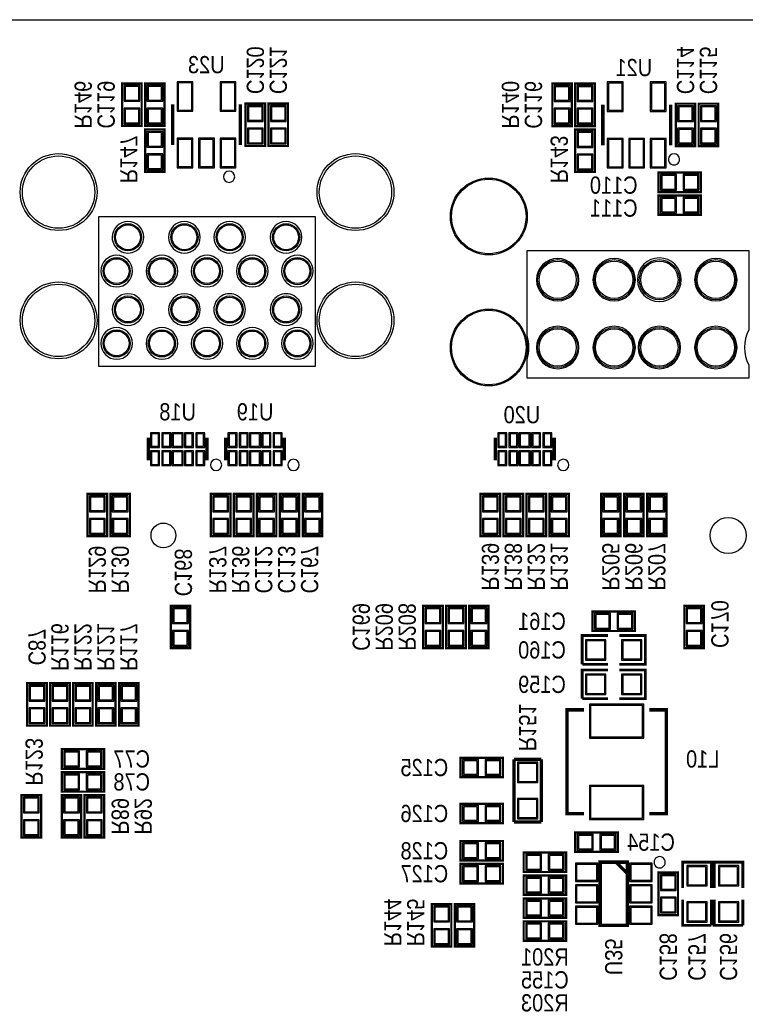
# Model space of a CAD drawing. Extents: x 0 to 137, y 0 to 82.
# Tile 7 of 8: x 85 to 117, y 38 to 82. Entities that reach past the tile are written whole.
import ezdxf
from ezdxf.enums import TextEntityAlignment as Align

# ---------------------------------------------------------------- set-up
doc = ezdxf.new("R2010")
doc.units = 0
for name, color, linetype in [('BG_OUTLINE', 3, 'CONTINUOUS'), ('PG_SILKSCREEN_BOTTOM', 150, 'CONTINUOUS'), ('PIN_BOTTOM', 12, 'CONTINUOUS'), ('PIN_SOLDERMASK_BOTTOM', 231, 'CONTINUOUS'), ('RD_SILKSCREEN_BOTTOM', 1, 'CONTINUOUS')]:
    doc.layers.add(name, color=color, linetype=linetype)

msp = doc.modelspace()

# ---------------------------------------------------------------- linework, layer by layer
at = {"layer": 'BG_OUTLINE'}
msp.add_lwpolyline([(2.999994, 81.999836), (133.999732, 81.999836, -0.414214), (136.999726, 78.999842), (136.999726, 2.999994, -0.414214), (133.999732, 0), (2.999994, 0, -0.414214), (0, 2.999994), (0, 78.999842, -0.414214)], format="xyb", close=True, dxfattribs=at)
at = {"layer": 'PG_SILKSCREEN_BOTTOM'}
for points, const_width in [([(90.738706, 77.298296), (90.738706, 79.177896), (89.875106, 79.177896), (89.875106, 77.298296), (90.738706, 77.298296)], 0.1016), ([(90.891106, 79.177896), (90.891106, 77.298296), (91.754706, 77.298296), (91.754706, 79.177896), (90.891106, 79.177896)], 0.1016), ([(109.7788, 77.2922), (109.7788, 79.1718), (108.9152, 79.1718), (108.9152, 77.2922), (109.7788, 77.2922)], 0.1016), ([(109.9312, 79.1718), (109.9312, 77.2922), (110.7948, 77.2922), (110.7948, 79.1718), (109.9312, 79.1718)], 0.1016), ([(92.108909, 78.249094), (92.108909, 76.449098)], 0.150012), ([(95.108903, 76.449098), (95.108903, 78.249094)], 0.150012), ([(96.199706, 76.409296), (96.199706, 78.288896), (95.336106, 78.288896), (95.336106, 76.409296), (96.199706, 76.409296)], 0.1016), ([(97.215706, 76.409296), (97.215706, 78.288896), (96.352106, 78.288896), (96.352106, 76.409296), (97.215706, 76.409296)], 0.1016), ([(111.149003, 78.242998), (111.149003, 76.443002)], 0.150012), ([(114.148997, 76.443002), (114.148997, 78.242998)], 0.150012), ([(115.2398, 76.4032), (115.2398, 78.2828), (114.3762, 78.2828), (114.3762, 76.4032), (115.2398, 76.4032)], 0.1016), ([(116.2558, 76.4032), (116.2558, 78.2828), (115.3922, 78.2828), (115.3922, 76.4032), (116.2558, 76.4032)], 0.1016), ([(91.754706, 75.266296), (91.754706, 77.145896), (90.891106, 77.145896), (90.891106, 75.266296), (91.754706, 75.266296)], 0.1016), ([(110.7948, 75.2602), (110.7948, 77.1398), (109.9312, 77.1398), (109.9312, 75.2602), (110.7948, 75.2602)], 0.1016), ([(115.4938, 75.2348), (113.6142, 75.2348), (113.6142, 74.3712), (115.4938, 74.3712), (115.4938, 75.2348)], 0.1016), ([(115.4938, 74.2188), (113.6142, 74.2188), (113.6142, 73.3552), (115.4938, 73.3552), (115.4938, 74.2188)], 0.1016), ([(91.029003, 63.492101), (91.029003, 62.491899)], 0.150089), ([(93.628997, 63.492101), (93.628997, 62.491899)], 0.150089), ([(94.458003, 63.492101), (94.458003, 62.491899)], 0.150089), ([(97.057997, 63.492101), (97.057997, 62.491899)], 0.150089), ([(106.396003, 63.492101), (106.396003, 62.491899)], 0.150089), ([(108.995997, 63.492101), (108.995997, 62.491899)], 0.150089), ([(88.3412, 61.0108), (88.3412, 59.1312), (89.2048, 59.1312), (89.2048, 61.0108), (88.3412, 61.0108)], 0.1016), ([(89.3572, 61.0108), (89.3572, 59.1312), (90.2208, 59.1312), (90.2208, 61.0108), (89.3572, 61.0108)], 0.1016), ([(93.8022, 61.0108), (93.8022, 59.1312), (94.6658, 59.1312), (94.6658, 61.0108), (93.8022, 61.0108)], 0.1016), ([(94.8182, 61.0108), (94.8182, 59.1312), (95.6818, 59.1312), (95.6818, 61.0108), (94.8182, 61.0108)], 0.1016), ([(95.8342, 61.0108), (95.8342, 59.1312), (96.6978, 59.1312), (96.6978, 61.0108), (95.8342, 61.0108)], 0.1016), ([(96.8502, 61.0108), (96.8502, 59.1312), (97.7138, 59.1312), (97.7138, 61.0108), (96.8502, 61.0108)], 0.1016), ([(97.8662, 61.0108), (97.8662, 59.1312), (98.7298, 59.1312), (98.7298, 61.0108), (97.8662, 61.0108)], 0.1016), ([(105.7402, 61.0108), (105.7402, 59.1312), (106.6038, 59.1312), (106.6038, 61.0108), (105.7402, 61.0108)], 0.1016), ([(106.7562, 61.0108), (106.7562, 59.1312), (107.6198, 59.1312), (107.6198, 61.0108), (106.7562, 61.0108)], 0.1016), ([(107.7722, 61.0108), (107.7722, 59.1312), (108.6358, 59.1312), (108.6358, 61.0108), (107.7722, 61.0108)], 0.1016), ([(108.7882, 61.0108), (108.7882, 59.1312), (109.6518, 59.1312), (109.6518, 61.0108), (108.7882, 61.0108)], 0.1016), ([(111.9378, 59.1312), (111.9378, 61.0108), (111.0742, 61.0108), (111.0742, 59.1312), (111.9378, 59.1312)], 0.1016), ([(112.9538, 59.1312), (112.9538, 61.0108), (112.0902, 61.0108), (112.0902, 59.1312), (112.9538, 59.1312)], 0.1016), ([(113.9698, 59.1312), (113.9698, 61.0108), (113.1062, 61.0108), (113.1062, 59.1312), (113.9698, 59.1312)], 0.1016), ([(92.0242, 56.0578), (92.0242, 54.1782), (92.8878, 54.1782), (92.8878, 56.0578), (92.0242, 56.0578)], 0.1016), ([(104.0638, 54.1782), (104.0638, 56.0578), (103.2002, 56.0578), (103.2002, 54.1782), (104.0638, 54.1782)], 0.1016), ([(104.2162, 56.0578), (104.2162, 54.1782), (105.0798, 54.1782), (105.0798, 56.0578), (104.2162, 56.0578)], 0.1016), ([(105.2322, 56.0578), (105.2322, 54.1782), (106.0958, 54.1782), (106.0958, 56.0578), (105.2322, 56.0578)], 0.1016), ([(110.6932, 54.9402), (112.5728, 54.9402), (112.5728, 55.8038), (110.6932, 55.8038), (110.6932, 54.9402)], 0.1016), ([(114.7572, 56.0578), (114.7572, 54.1782), (115.6208, 54.1782), (115.6208, 56.0578), (114.7572, 56.0578)], 0.1016), ([(111.379, 54.737), (110.236, 54.737), (110.236, 53.467)], 0.127), ([(111.887, 53.467), (113.03, 53.467), (113.03, 54.737), (111.887, 54.737)], 0.127), ([(110.236, 53.467), (111.379, 53.467)], 0.127), ([(111.379, 53.213), (110.236, 53.213), (110.236, 51.943)], 0.127), ([(111.887, 51.943), (113.03, 51.943), (113.03, 53.213), (111.887, 53.213)], 0.127), ([(86.5378, 50.7492), (86.5378, 52.6288), (85.6742, 52.6288), (85.6742, 50.7492), (86.5378, 50.7492)], 0.1016), ([(86.6902, 52.6288), (86.6902, 50.7492), (87.5538, 50.7492), (87.5538, 52.6288), (86.6902, 52.6288)], 0.1016), ([(87.7062, 52.6288), (87.7062, 50.7492), (88.5698, 50.7492), (88.5698, 52.6288), (87.7062, 52.6288)], 0.1016), ([(88.7222, 52.6288), (88.7222, 50.7492), (89.5858, 50.7492), (89.5858, 52.6288), (88.7222, 52.6288)], 0.1016), ([(89.7382, 52.6288), (89.7382, 50.7492), (90.6018, 50.7492), (90.6018, 52.6288), (89.7382, 52.6288)], 0.1016), ([(110.236, 51.943), (111.379, 51.943)], 0.127), ([(110.30999, 46.849005), (109.560004, 46.849005), (109.560004, 51.448995), (110.30999, 51.448995)], 0.150012), ([(113.21001, 51.448995), (113.959996, 51.448995), (113.959996, 46.849005), (113.21001, 46.849005)], 0.150012), ([(87.1982, 48.8442), (89.0778, 48.8442), (89.0778, 49.7078), (87.1982, 49.7078), (87.1982, 48.8442)], 0.1016), ([(106.7308, 49.3268), (104.8512, 49.3268), (104.8512, 48.4632), (106.7308, 48.4632), (106.7308, 49.3268)], 0.1016), ([(107.2134, 49.2633), (107.2134, 46.482)], 0.1524), ([(108.4326, 49.2633), (107.2134, 49.2633)], 0.1524), ([(108.4326, 46.482), (108.4326, 49.2633)], 0.1524), ([(87.1982, 47.8282), (89.0778, 47.8282), (89.0778, 48.6918), (87.1982, 48.6918), (87.1982, 47.8282)], 0.1016), ([(85.4202, 47.6758), (85.4202, 45.7962), (86.2838, 45.7962), (86.2838, 47.6758), (85.4202, 47.6758)], 0.1016), ([(87.1982, 47.6758), (87.1982, 45.7962), (88.0618, 45.7962), (88.0618, 47.6758), (87.1982, 47.6758)], 0.1016), ([(88.2142, 47.6758), (88.2142, 45.7962), (89.0778, 45.7962), (89.0778, 47.6758), (88.2142, 47.6758)], 0.1016), ([(106.7308, 47.2948), (104.8512, 47.2948), (104.8512, 46.4312), (106.7308, 46.4312), (106.7308, 47.2948)], 0.1016), ([(107.2134, 46.482), (108.4326, 46.482)], 0.1524), ([(109.9312, 45.1612), (111.8108, 45.1612), (111.8108, 46.0248), (109.9312, 46.0248), (109.9312, 45.1612)], 0.1016), ([(106.7308, 45.6438), (104.8512, 45.6438), (104.8512, 44.7802), (106.7308, 44.7802), (106.7308, 45.6438)], 0.1016), ([(107.6452, 44.2722), (109.5248, 44.2722), (109.5248, 45.1358), (107.6452, 45.1358), (107.6452, 44.2722)], 0.1016), ([(106.7308, 44.6278), (104.8512, 44.6278), (104.8512, 43.7642), (106.7308, 43.7642), (106.7308, 44.6278)], 0.1016), ([(111.033001, 44.706997), (112.232999, 44.706997), (112.232999, 41.907003), (111.033001, 41.907003), (111.033001, 44.706997)], 0.150012), ([(111.733, 44.706997), (112.232999, 44.206998)], 0.150012), ([(115.951, 43.561), (115.951, 44.704), (114.681, 44.704), (114.681, 43.561)], 0.127), ([(117.348, 43.561), (117.348, 44.704), (116.078, 44.704), (116.078, 43.561)], 0.127), ([(107.6452, 43.2562), (109.5248, 43.2562), (109.5248, 44.1198), (107.6452, 44.1198), (107.6452, 43.2562)], 0.1016), ([(114.4778, 42.3672), (114.4778, 44.2468), (113.6142, 44.2468), (113.6142, 42.3672), (114.4778, 42.3672)], 0.1016), ([(109.5248, 43.1038), (107.6452, 43.1038), (107.6452, 42.2402), (109.5248, 42.2402), (109.5248, 43.1038)], 0.1016), ([(103.5812, 42.8498), (103.5812, 40.9702), (104.4448, 40.9702), (104.4448, 42.8498), (103.5812, 42.8498)], 0.1016), ([(104.5972, 42.8498), (104.5972, 40.9702), (105.4608, 40.9702), (105.4608, 42.8498), (104.5972, 42.8498)], 0.1016), ([(114.681, 43.053), (114.681, 41.91), (115.951, 41.91)], 0.127), ([(115.951, 41.91), (115.951, 43.053)], 0.127), ([(116.078, 43.053), (116.078, 41.91), (117.348, 41.91)], 0.127), ([(117.348, 41.91), (117.348, 43.053)], 0.127), ([(107.6452, 41.2242), (109.5248, 41.2242), (109.5248, 42.0878), (107.6452, 42.0878), (107.6452, 41.2242)], 0.1016)]:
    msp.add_lwpolyline(points, dxfattribs=dict(at, const_width=const_width))
for points in [[(114.549987, 75.819, 1), (114.050017, 75.818991, 1)], [(94.858891, 75.049101, 1), (94.358921, 75.049091, 1)], [(90.831619, 72.368918, 1), (89.431656, 72.368927, 1)], [(93.331843, 72.368918, 1), (91.931832, 72.368927, 1)], [(95.331839, 72.368918, 1), (93.931836, 72.368927, 1)], [(97.831631, 72.368918, 1), (96.431644, 72.368927, 1)], [(90.331544, 70.869023, 1), (88.931531, 70.869023, 1)], [(92.33154, 70.869023, 1), (90.931535, 70.869023, 1)], [(94.331536, 70.869023, 1), (92.931539, 70.869023, 1)], [(96.331532, 70.869023, 1), (94.931543, 70.869023, 1)], [(98.331528, 70.869023, 1), (96.931547, 70.869023, 1)], [(107.797854, 66.132964), (107.797854, 66.95567, 0.153457), (107.797854, 68.021962), (107.797854, 71.787258), (117.605302, 71.787258), (117.605302, 68.272152, 0.232159), (117.605302, 66.70548), (117.605302, 66.132964)], [(110.09122, 70.48881, 1), (108.21162, 70.48881, 1)], [(112.591342, 70.48881, 1), (110.711742, 70.48881, 1)], [(114.616738, 70.48881, 1), (112.686338, 70.48881, 1)], [(117.09146, 70.48881, 1), (115.21186, 70.48881, 1)], [(90.831645, 69.169026, 1), (89.43163, 69.169019, 1)], [(93.331843, 69.169026, 1), (91.931832, 69.169019, 1)], [(95.331839, 69.169026, 1), (93.931836, 69.169019, 1)], [(97.831631, 69.169026, 1), (96.431644, 69.169019, 1)], [(110.09122, 67.488816, 1), (108.21162, 67.488816, 1)], [(112.591342, 67.488816, 1), (110.711742, 67.488816, 1)], [(114.591338, 67.488816, 1), (112.711738, 67.488816, 1)], [(117.09146, 67.488816, 1), (115.21186, 67.488816, 1)], [(90.331544, 67.668927, 1), (88.931531, 67.668918, 1)], [(92.33154, 67.668927, 1), (90.931535, 67.668918, 1)], [(94.331536, 67.668927, 1), (92.931539, 67.668918, 1)], [(96.331532, 67.668927, 1), (94.931543, 67.668918, 1)], [(98.331553, 67.668927, 1), (96.931521, 67.668918, 1)], [(94.278983, 62.292001, 1), (93.779017, 62.291999, 1)], [(97.707983, 62.292001, 1), (97.208017, 62.291999, 1)], [(109.645983, 62.292001, 1), (109.146017, 62.291999, 1)], [(113.915012, 44.704, 1), (113.414992, 44.703998, 1)]]:
    msp.add_lwpolyline(points, format="xyb", close=True, dxfattribs=at)
msp.add_lwpolyline([(98.431528, 66.669031), (98.431528, 73.269018), (88.831547, 73.269018), (88.831547, 66.669031)], close=True, dxfattribs=at)
at = {"layer": 'PIN_BOTTOM'}
for points in [[(90.007211, 78.438273), (90.606601, 78.438273), (90.606601, 79.037663), (90.007211, 79.037663)], [(91.622601, 79.037663), (91.023211, 79.037663), (91.023211, 78.438273), (91.622601, 78.438273)], [(92.95859, 77.999641), (92.95859, 79.198546), (92.359201, 79.198546), (92.359201, 77.999641)], [(94.858611, 77.999641), (94.858611, 79.198546), (94.259222, 79.198546), (94.259222, 77.999641)], [(109.047305, 78.432177), (109.646695, 78.432177), (109.646695, 79.031567), (109.047305, 79.031567)], [(110.662695, 79.031567), (110.063305, 79.031567), (110.063305, 78.432177), (110.662695, 78.432177)], [(111.998684, 77.993545), (111.998684, 79.19245), (111.399295, 79.19245), (111.399295, 77.993545)], [(113.898705, 77.993545), (113.898705, 79.19245), (113.299316, 79.19245), (113.299316, 77.993545)], [(90.007211, 77.438529), (90.606601, 77.438529), (90.606601, 78.037919), (90.007211, 78.037919)], [(91.622601, 78.037919), (91.023211, 78.037919), (91.023211, 77.438529), (91.622601, 77.438529)], [(95.468211, 77.549273), (96.067601, 77.549273), (96.067601, 78.148663), (95.468211, 78.148663)], [(96.484211, 77.549273), (97.083601, 77.549273), (97.083601, 78.148663), (96.484211, 78.148663)], [(109.047305, 77.432433), (109.646695, 77.432433), (109.646695, 78.031823), (109.047305, 78.031823)], [(110.662695, 78.031823), (110.063305, 78.031823), (110.063305, 77.432433), (110.662695, 77.432433)], [(114.508305, 77.543177), (115.107695, 77.543177), (115.107695, 78.142567), (114.508305, 78.142567)], [(115.524305, 77.543177), (116.123695, 77.543177), (116.123695, 78.142567), (115.524305, 78.142567)], [(95.468211, 76.549529), (96.067601, 76.549529), (96.067601, 77.148919), (95.468211, 77.148919)], [(96.484211, 76.549529), (97.083601, 76.549529), (97.083601, 77.148919), (96.484211, 77.148919)], [(91.023211, 76.406273), (91.622601, 76.406273), (91.622601, 77.005663), (91.023211, 77.005663)], [(110.063305, 76.400177), (110.662695, 76.400177), (110.662695, 76.999567), (110.063305, 76.999567)], [(114.508305, 76.543433), (115.107695, 76.543433), (115.107695, 77.142823), (114.508305, 77.142823)], [(115.524305, 76.543433), (116.123695, 76.543433), (116.123695, 77.142823), (115.524305, 77.142823)], [(92.95859, 75.49962), (92.95859, 76.698526), (92.359201, 76.698526), (92.359201, 75.49962)], [(93.908601, 75.49962), (93.908601, 76.698526), (93.309211, 76.698526), (93.309211, 75.49962)], [(94.858611, 75.49962), (94.858611, 76.698526), (94.259222, 76.698526), (94.259222, 75.49962)], [(111.998684, 75.493524), (111.998684, 76.69243), (111.399295, 76.69243), (111.399295, 75.493524)], [(112.948695, 75.493524), (112.948695, 76.69243), (112.349305, 76.69243), (112.349305, 75.493524)], [(113.898705, 75.493524), (113.898705, 76.69243), (113.299316, 76.69243), (113.299316, 75.493524)], [(91.023211, 75.406529), (91.622601, 75.406529), (91.622601, 76.005919), (91.023211, 76.005919)], [(110.063305, 75.400433), (110.662695, 75.400433), (110.662695, 75.999823), (110.063305, 75.999823)], [(114.353823, 74.503305), (114.353823, 75.102695), (113.754433, 75.102695), (113.754433, 74.503305)], [(115.353567, 74.503305), (115.353567, 75.102695), (114.754177, 75.102695), (114.754177, 74.503305)], [(114.353823, 73.487305), (114.353823, 74.086695), (113.754433, 74.086695), (113.754433, 73.487305)], [(115.353567, 73.487305), (115.353567, 74.086695), (114.754177, 74.086695), (114.754177, 73.487305)], [(91.478989, 63.117044), (91.478989, 63.666954), (91.179015, 63.666954), (91.179015, 63.117044)], [(91.978886, 63.117044), (91.978886, 63.666954), (91.678912, 63.666954), (91.678912, 63.117044)], [(92.529025, 63.117044), (92.529025, 63.666954), (92.128975, 63.666954), (92.128975, 63.117044)], [(92.979088, 63.117044), (92.979088, 63.666954), (92.679114, 63.666954), (92.679114, 63.117044)], [(93.478985, 63.117044), (93.478985, 63.666954), (93.179011, 63.666954), (93.179011, 63.117044)], [(94.907989, 63.117044), (94.907989, 63.666954), (94.608015, 63.666954), (94.608015, 63.117044)], [(95.407886, 63.117044), (95.407886, 63.666954), (95.107912, 63.666954), (95.107912, 63.117044)], [(95.958025, 63.117044), (95.958025, 63.666954), (95.557975, 63.666954), (95.557975, 63.117044)], [(96.408088, 63.117044), (96.408088, 63.666954), (96.108114, 63.666954), (96.108114, 63.117044)], [(96.907985, 63.117044), (96.907985, 63.666954), (96.608011, 63.666954), (96.608011, 63.117044)], [(106.845989, 63.117044), (106.845989, 63.666954), (106.546015, 63.666954), (106.546015, 63.117044)], [(107.345886, 63.117044), (107.345886, 63.666954), (107.045912, 63.666954), (107.045912, 63.117044)], [(107.896025, 63.117044), (107.896025, 63.666954), (107.495975, 63.666954), (107.495975, 63.117044)], [(108.346088, 63.117044), (108.346088, 63.666954), (108.046114, 63.666954), (108.046114, 63.117044)], [(108.845985, 63.117044), (108.845985, 63.666954), (108.546011, 63.666954), (108.546011, 63.117044)], [(91.478989, 62.317046), (91.478989, 62.866956), (91.179015, 62.866956), (91.179015, 62.317046)], [(91.978886, 62.317046), (91.978886, 62.866956), (91.678912, 62.866956), (91.678912, 62.317046)], [(92.529025, 62.317046), (92.529025, 62.866956), (92.128975, 62.866956), (92.128975, 62.317046)], [(92.979088, 62.317046), (92.979088, 62.866956), (92.679114, 62.866956), (92.679114, 62.317046)], [(93.478985, 62.317046), (93.478985, 62.866956), (93.179011, 62.866956), (93.179011, 62.317046)], [(94.907989, 62.317046), (94.907989, 62.866956), (94.608015, 62.866956), (94.608015, 62.317046)], [(95.407886, 62.317046), (95.407886, 62.866956), (95.107912, 62.866956), (95.107912, 62.317046)], [(95.958025, 62.317046), (95.958025, 62.866956), (95.557975, 62.866956), (95.557975, 62.317046)], [(96.408088, 62.317046), (96.408088, 62.866956), (96.108114, 62.866956), (96.108114, 62.317046)], [(96.907985, 62.317046), (96.907985, 62.866956), (96.608011, 62.866956), (96.608011, 62.317046)], [(106.845989, 62.317046), (106.845989, 62.866956), (106.546015, 62.866956), (106.546015, 62.317046)], [(107.345886, 62.317046), (107.345886, 62.866956), (107.045912, 62.866956), (107.045912, 62.317046)], [(107.896025, 62.317046), (107.896025, 62.866956), (107.495975, 62.866956), (107.495975, 62.317046)], [(108.346088, 62.317046), (108.346088, 62.866956), (108.046114, 62.866956), (108.046114, 62.317046)], [(108.845985, 62.317046), (108.845985, 62.866956), (108.546011, 62.866956), (108.546011, 62.317046)], [(89.072695, 60.870567), (88.473305, 60.870567), (88.473305, 60.271177), (89.072695, 60.271177)], [(90.088695, 60.870567), (89.489305, 60.870567), (89.489305, 60.271177), (90.088695, 60.271177)], [(94.533695, 60.870567), (93.934305, 60.870567), (93.934305, 60.271177), (94.533695, 60.271177)], [(95.549695, 60.870567), (94.950305, 60.870567), (94.950305, 60.271177), (95.549695, 60.271177)], [(96.565695, 60.870567), (95.966305, 60.870567), (95.966305, 60.271177), (96.565695, 60.271177)], [(97.581695, 60.870567), (96.982305, 60.870567), (96.982305, 60.271177), (97.581695, 60.271177)], [(98.597695, 60.870567), (97.998305, 60.870567), (97.998305, 60.271177), (98.597695, 60.271177)], [(106.471695, 60.870567), (105.872305, 60.870567), (105.872305, 60.271177), (106.471695, 60.271177)], [(107.487695, 60.870567), (106.888305, 60.870567), (106.888305, 60.271177), (107.487695, 60.271177)], [(108.503695, 60.870567), (107.904305, 60.870567), (107.904305, 60.271177), (108.503695, 60.271177)], [(109.519695, 60.870567), (108.920305, 60.870567), (108.920305, 60.271177), (109.519695, 60.271177)], [(111.206305, 60.271177), (111.805695, 60.271177), (111.805695, 60.870567), (111.206305, 60.870567)], [(112.222305, 60.271177), (112.821695, 60.271177), (112.821695, 60.870567), (112.222305, 60.870567)], [(113.238305, 60.271177), (113.837695, 60.271177), (113.837695, 60.870567), (113.238305, 60.870567)], [(89.072695, 59.870823), (88.473305, 59.870823), (88.473305, 59.271433), (89.072695, 59.271433)], [(90.088695, 59.870823), (89.489305, 59.870823), (89.489305, 59.271433), (90.088695, 59.271433)], [(94.533695, 59.870823), (93.934305, 59.870823), (93.934305, 59.271433), (94.533695, 59.271433)], [(95.549695, 59.870823), (94.950305, 59.870823), (94.950305, 59.271433), (95.549695, 59.271433)], [(96.565695, 59.870823), (95.966305, 59.870823), (95.966305, 59.271433), (96.565695, 59.271433)], [(97.581695, 59.870823), (96.982305, 59.870823), (96.982305, 59.271433), (97.581695, 59.271433)], [(98.597695, 59.870823), (97.998305, 59.870823), (97.998305, 59.271433), (98.597695, 59.271433)], [(106.471695, 59.870823), (105.872305, 59.870823), (105.872305, 59.271433), (106.471695, 59.271433)], [(107.487695, 59.870823), (106.888305, 59.870823), (106.888305, 59.271433), (107.487695, 59.271433)], [(108.503695, 59.870823), (107.904305, 59.870823), (107.904305, 59.271433), (108.503695, 59.271433)], [(109.519695, 59.870823), (108.920305, 59.870823), (108.920305, 59.271433), (109.519695, 59.271433)], [(111.206305, 59.271433), (111.805695, 59.271433), (111.805695, 59.870823), (111.206305, 59.870823)], [(112.222305, 59.271433), (112.821695, 59.271433), (112.821695, 59.870823), (112.222305, 59.870823)], [(113.238305, 59.271433), (113.837695, 59.271433), (113.837695, 59.870823), (113.238305, 59.870823)], [(92.755695, 55.917567), (92.156305, 55.917567), (92.156305, 55.318177), (92.755695, 55.318177)], [(103.332305, 55.318177), (103.931695, 55.318177), (103.931695, 55.917567), (103.332305, 55.917567)], [(104.947695, 55.917567), (104.348305, 55.917567), (104.348305, 55.318177), (104.947695, 55.318177)], [(105.963695, 55.917567), (105.364305, 55.917567), (105.364305, 55.318177), (105.963695, 55.318177)], [(115.488695, 55.917567), (114.889305, 55.917567), (114.889305, 55.318177), (115.488695, 55.318177)], [(110.833433, 55.671695), (110.833433, 55.072305), (111.432823, 55.072305), (111.432823, 55.671695)], [(111.833177, 55.671695), (111.833177, 55.072305), (112.432567, 55.072305), (112.432567, 55.671695)], [(92.755695, 54.917823), (92.156305, 54.917823), (92.156305, 54.318433), (92.755695, 54.318433)], [(103.332305, 54.318433), (103.931695, 54.318433), (103.931695, 54.917823), (103.332305, 54.917823)], [(104.947695, 54.917823), (104.348305, 54.917823), (104.348305, 54.318433), (104.947695, 54.318433)], [(105.963695, 54.917823), (105.364305, 54.917823), (105.364305, 54.318433), (105.963695, 54.318433)], [(115.488695, 54.917823), (114.889305, 54.917823), (114.889305, 54.318433), (115.488695, 54.318433)], [(110.43285, 54.50205), (110.43285, 53.70195), (111.23295, 53.70195), (111.23295, 54.50205)], [(112.03305, 54.50205), (112.03305, 53.70195), (112.83315, 53.70195), (112.83315, 54.50205)], [(110.43285, 52.97805), (110.43285, 52.17795), (111.23295, 52.17795), (111.23295, 52.97805)], [(112.03305, 52.97805), (112.03305, 52.17795), (112.83315, 52.17795), (112.83315, 52.97805)], [(85.806305, 51.889177), (86.405695, 51.889177), (86.405695, 52.488567), (85.806305, 52.488567)], [(87.421695, 52.488567), (86.822305, 52.488567), (86.822305, 51.889177), (87.421695, 51.889177)], [(88.437695, 52.488567), (87.838305, 52.488567), (87.838305, 51.889177), (88.437695, 51.889177)], [(89.453695, 52.488567), (88.854305, 52.488567), (88.854305, 51.889177), (89.453695, 51.889177)], [(90.469695, 52.488567), (89.870305, 52.488567), (89.870305, 51.889177), (90.469695, 51.889177)], [(85.806305, 50.889433), (86.405695, 50.889433), (86.405695, 51.488823), (85.806305, 51.488823)], [(87.421695, 51.488823), (86.822305, 51.488823), (86.822305, 50.889433), (87.421695, 50.889433)], [(88.437695, 51.488823), (87.838305, 51.488823), (87.838305, 50.889433), (88.437695, 50.889433)], [(89.453695, 51.488823), (88.854305, 51.488823), (88.854305, 50.889433), (89.453695, 50.889433)], [(90.469695, 51.488823), (89.870305, 51.488823), (89.870305, 50.889433), (90.469695, 50.889433)], [(110.610015, 50.249074), (112.909985, 50.249074), (112.909985, 51.649122), (110.610015, 51.649122)], [(87.338433, 49.575695), (87.338433, 48.976305), (87.937823, 48.976305), (87.937823, 49.575695)], [(88.338177, 49.575695), (88.338177, 48.976305), (88.937567, 48.976305), (88.937567, 49.575695)], [(105.590823, 48.595305), (105.590823, 49.194695), (104.991433, 49.194695), (104.991433, 48.595305)], [(106.590567, 48.595305), (106.590567, 49.194695), (105.991177, 49.194695), (105.991177, 48.595305)], [(108.22305, 49.07915), (107.42295, 49.07915), (107.42295, 48.27905), (108.22305, 48.27905)], [(87.338433, 48.559695), (87.338433, 47.960305), (87.937823, 47.960305), (87.937823, 48.559695)], [(88.338177, 48.559695), (88.338177, 47.960305), (88.937567, 47.960305), (88.937567, 48.559695)], [(110.610015, 46.648878), (112.909985, 46.648878), (112.909985, 48.048926), (110.610015, 48.048926)], [(86.151695, 47.535567), (85.552305, 47.535567), (85.552305, 46.936177), (86.151695, 46.936177)], [(87.929695, 47.535567), (87.330305, 47.535567), (87.330305, 46.936177), (87.929695, 46.936177)], [(88.945695, 47.535567), (88.346305, 47.535567), (88.346305, 46.936177), (88.945695, 46.936177)], [(105.590823, 46.563305), (105.590823, 47.162695), (104.991433, 47.162695), (104.991433, 46.563305)], [(106.590567, 46.563305), (106.590567, 47.162695), (105.991177, 47.162695), (105.991177, 46.563305)], [(108.22305, 47.47895), (107.42295, 47.47895), (107.42295, 46.67885), (108.22305, 46.67885)], [(86.151695, 46.535823), (85.552305, 46.535823), (85.552305, 45.936433), (86.151695, 45.936433)], [(87.929695, 46.535823), (87.330305, 46.535823), (87.330305, 45.936433), (87.929695, 45.936433)], [(88.945695, 46.535823), (88.346305, 46.535823), (88.346305, 45.936433), (88.945695, 45.936433)], [(110.071433, 45.892695), (110.071433, 45.293305), (110.670823, 45.293305), (110.670823, 45.892695)], [(111.071177, 45.892695), (111.071177, 45.293305), (111.670567, 45.293305), (111.670567, 45.892695)], [(105.590823, 44.912305), (105.590823, 45.511695), (104.991433, 45.511695), (104.991433, 44.912305)], [(106.590567, 44.912305), (106.590567, 45.511695), (105.991177, 45.511695), (105.991177, 44.912305)], [(107.785433, 45.003695), (107.785433, 44.404305), (108.384823, 44.404305), (108.384823, 45.003695)], [(108.785177, 45.003695), (108.785177, 44.404305), (109.384567, 44.404305), (109.384567, 45.003695)], [(105.590823, 43.896305), (105.590823, 44.495695), (104.991433, 44.495695), (104.991433, 43.896305)], [(106.590567, 43.896305), (106.590567, 44.495695), (105.991177, 44.495695), (105.991177, 43.896305)], [(110.883001, 44.60701), (109.983003, 44.60701), (109.983003, 43.907011), (110.883001, 43.907011)], [(113.282997, 44.60701), (112.382999, 44.60701), (112.382999, 43.907011), (113.282997, 43.907011)], [(114.91595, 43.70705), (115.71605, 43.70705), (115.71605, 44.50715), (114.91595, 44.50715)], [(116.31295, 43.70705), (117.11305, 43.70705), (117.11305, 44.50715), (116.31295, 44.50715)], [(113.746305, 43.507177), (114.345695, 43.507177), (114.345695, 44.106567), (113.746305, 44.106567)], [(107.785433, 43.987695), (107.785433, 43.388305), (108.384823, 43.388305), (108.384823, 43.987695)], [(108.785177, 43.987695), (108.785177, 43.388305), (109.384567, 43.388305), (109.384567, 43.987695)], [(110.883001, 43.656999), (109.983003, 43.656999), (109.983003, 42.957001), (110.883001, 42.957001)], [(113.282997, 43.656999), (112.382999, 43.656999), (112.382999, 42.957001), (113.282997, 42.957001)], [(108.384823, 42.372305), (108.384823, 42.971695), (107.785433, 42.971695), (107.785433, 42.372305)], [(109.384567, 42.372305), (109.384567, 42.971695), (108.785177, 42.971695), (108.785177, 42.372305)], [(113.746305, 42.507433), (114.345695, 42.507433), (114.345695, 43.106823), (113.746305, 43.106823)], [(114.91595, 42.10685), (115.71605, 42.10685), (115.71605, 42.90695), (114.91595, 42.90695)], [(116.31295, 42.10685), (117.11305, 42.10685), (117.11305, 42.90695), (116.31295, 42.90695)], [(104.312695, 42.709567), (103.713305, 42.709567), (103.713305, 42.110177), (104.312695, 42.110177)], [(105.328695, 42.709567), (104.729305, 42.709567), (104.729305, 42.110177), (105.328695, 42.110177)], [(110.883001, 42.706989), (109.983003, 42.706989), (109.983003, 42.00699), (110.883001, 42.00699)], [(113.282997, 42.706989), (112.382999, 42.706989), (112.382999, 42.00699), (113.282997, 42.00699)], [(107.785433, 41.955695), (107.785433, 41.356305), (108.384823, 41.356305), (108.384823, 41.955695)], [(108.785177, 41.955695), (108.785177, 41.356305), (109.384567, 41.356305), (109.384567, 41.955695)], [(104.312695, 41.709823), (103.713305, 41.709823), (103.713305, 41.110433), (104.312695, 41.110433)], [(105.328695, 41.709823), (104.729305, 41.709823), (104.729305, 41.110433), (105.328695, 41.110433)]]:
    msp.add_lwpolyline(points, close=True, dxfattribs=at)
for centre, radius in [((87.061548, 74.368914), 1.599946), ((100.20173, 74.368914), 1.599946), ((106.101642, 73.288906), 1.649984), ((90.131646, 72.368918), 0.549999), ((92.631844, 72.368918), 0.549999), ((94.63184, 72.368918), 0.549999), ((97.131632, 72.368918), 0.549999), ((89.631545, 70.869023), 0.549999), ((91.631541, 70.869023), 0.549999), ((93.631537, 70.869023), 0.549999), ((95.631533, 70.869023), 0.549999), ((97.631529, 70.869023), 0.549999), ((109.15142, 70.48881), 0.8255), ((111.651542, 70.48881), 0.8255), ((113.651538, 70.48881), 0.8255), ((116.15166, 70.48881), 0.8255), ((87.061548, 68.688915), 1.599946), ((100.20173, 68.688915), 1.599946), ((90.131646, 69.169026), 0.549999), ((92.631844, 69.169026), 0.549999), ((94.63184, 69.169026), 0.549999), ((97.131632, 69.169026), 0.549999), ((106.101642, 67.488816), 1.649984), ((89.631545, 67.668927), 0.549999), ((91.631541, 67.668927), 0.549999), ((93.631537, 67.668927), 0.549999), ((95.631533, 67.668927), 0.549999), ((97.631529, 67.668927), 0.549999), ((109.15142, 67.488816), 0.8255), ((111.651542, 67.488816), 0.8255), ((113.651538, 67.488816), 0.8255), ((116.15166, 67.488816), 0.8255), ((91.701366, 59.168284), 0.549999), ((116.701367, 59.168284), 0.799998)]:
    msp.add_circle(centre, radius, dxfattribs=at)
at = {"layer": 'PIN_SOLDERMASK_BOTTOM'}
for points in [[(89.956411, 78.387473), (90.657401, 78.387473), (90.657401, 79.088463), (89.956411, 79.088463)], [(91.673401, 79.088463), (90.972411, 79.088463), (90.972411, 78.387473), (91.673401, 78.387473)], [(93.00939, 77.948841), (93.00939, 79.249346), (92.308401, 79.249346), (92.308401, 77.948841)], [(94.909411, 77.948841), (94.909411, 79.249346), (94.208422, 79.249346), (94.208422, 77.948841)], [(108.996505, 78.381377), (109.697495, 78.381377), (109.697495, 79.082367), (108.996505, 79.082367)], [(110.713495, 79.082367), (110.012505, 79.082367), (110.012505, 78.381377), (110.713495, 78.381377)], [(112.049484, 77.942745), (112.049484, 79.24325), (111.348495, 79.24325), (111.348495, 77.942745)], [(113.949505, 77.942745), (113.949505, 79.24325), (113.248516, 79.24325), (113.248516, 77.942745)], [(89.956411, 77.387729), (90.657401, 77.387729), (90.657401, 78.088719), (89.956411, 78.088719)], [(91.673401, 78.088719), (90.972411, 78.088719), (90.972411, 77.387729), (91.673401, 77.387729)], [(95.417411, 77.498473), (96.118401, 77.498473), (96.118401, 78.199463), (95.417411, 78.199463)], [(96.433411, 77.498473), (97.134401, 77.498473), (97.134401, 78.199463), (96.433411, 78.199463)], [(108.996505, 77.381633), (109.697495, 77.381633), (109.697495, 78.082623), (108.996505, 78.082623)], [(110.713495, 78.082623), (110.012505, 78.082623), (110.012505, 77.381633), (110.713495, 77.381633)], [(114.457505, 77.492377), (115.158495, 77.492377), (115.158495, 78.193367), (114.457505, 78.193367)], [(115.473505, 77.492377), (116.174495, 77.492377), (116.174495, 78.193367), (115.473505, 78.193367)], [(95.417411, 76.498729), (96.118401, 76.498729), (96.118401, 77.199719), (95.417411, 77.199719)], [(96.433411, 76.498729), (97.134401, 76.498729), (97.134401, 77.199719), (96.433411, 77.199719)], [(114.457505, 76.492633), (115.158495, 76.492633), (115.158495, 77.193623), (114.457505, 77.193623)], [(115.473505, 76.492633), (116.174495, 76.492633), (116.174495, 77.193623), (115.473505, 77.193623)], [(90.972411, 76.355473), (91.673401, 76.355473), (91.673401, 77.056463), (90.972411, 77.056463)], [(93.00939, 75.44882), (93.00939, 76.749326), (92.308401, 76.749326), (92.308401, 75.44882)], [(93.959401, 75.44882), (93.959401, 76.749326), (93.258411, 76.749326), (93.258411, 75.44882)], [(94.909411, 75.44882), (94.909411, 76.749326), (94.208422, 76.749326), (94.208422, 75.44882)], [(110.012505, 76.349377), (110.713495, 76.349377), (110.713495, 77.050367), (110.012505, 77.050367)], [(112.049484, 75.442724), (112.049484, 76.74323), (111.348495, 76.74323), (111.348495, 75.442724)], [(112.999495, 75.442724), (112.999495, 76.74323), (112.298505, 76.74323), (112.298505, 75.442724)], [(113.949505, 75.442724), (113.949505, 76.74323), (113.248516, 76.74323), (113.248516, 75.442724)], [(90.972411, 75.355729), (91.673401, 75.355729), (91.673401, 76.056719), (90.972411, 76.056719)], [(110.012505, 75.349633), (110.713495, 75.349633), (110.713495, 76.050623), (110.012505, 76.050623)], [(114.404623, 74.452505), (114.404623, 75.153495), (113.703633, 75.153495), (113.703633, 74.452505)], [(115.404367, 74.452505), (115.404367, 75.153495), (114.703377, 75.153495), (114.703377, 74.452505)], [(114.404623, 73.436505), (114.404623, 74.137495), (113.703633, 74.137495), (113.703633, 73.436505)], [(115.404367, 73.436505), (115.404367, 74.137495), (114.703377, 74.137495), (114.703377, 73.436505)], [(91.529027, 63.067006), (91.529027, 63.716992), (91.128977, 63.716992), (91.128977, 63.067006)], [(92.028924, 63.067006), (92.028924, 63.716992), (91.628874, 63.716992), (91.628874, 63.067006)], [(92.579063, 63.067006), (92.579063, 63.716992), (92.078937, 63.716992), (92.078937, 63.067006)], [(93.029126, 63.067006), (93.029126, 63.716992), (92.629076, 63.716992), (92.629076, 63.067006)], [(93.529023, 63.067006), (93.529023, 63.716992), (93.128973, 63.716992), (93.128973, 63.067006)], [(94.958027, 63.067006), (94.958027, 63.716992), (94.557977, 63.716992), (94.557977, 63.067006)], [(95.457924, 63.067006), (95.457924, 63.716992), (95.057874, 63.716992), (95.057874, 63.067006)], [(96.008063, 63.067006), (96.008063, 63.716992), (95.507937, 63.716992), (95.507937, 63.067006)], [(96.458126, 63.067006), (96.458126, 63.716992), (96.058076, 63.716992), (96.058076, 63.067006)], [(96.958023, 63.067006), (96.958023, 63.716992), (96.557973, 63.716992), (96.557973, 63.067006)], [(106.896027, 63.067006), (106.896027, 63.716992), (106.495977, 63.716992), (106.495977, 63.067006)], [(107.395924, 63.067006), (107.395924, 63.716992), (106.995874, 63.716992), (106.995874, 63.067006)], [(107.946063, 63.067006), (107.946063, 63.716992), (107.445937, 63.716992), (107.445937, 63.067006)], [(108.396126, 63.067006), (108.396126, 63.716992), (107.996076, 63.716992), (107.996076, 63.067006)], [(108.896023, 63.067006), (108.896023, 63.716992), (108.495973, 63.716992), (108.495973, 63.067006)], [(91.529027, 62.267008), (91.529027, 62.916994), (91.128977, 62.916994), (91.128977, 62.267008)], [(92.028924, 62.267008), (92.028924, 62.916994), (91.628874, 62.916994), (91.628874, 62.267008)], [(92.579063, 62.267008), (92.579063, 62.916994), (92.078937, 62.916994), (92.078937, 62.267008)], [(93.029126, 62.267008), (93.029126, 62.916994), (92.629076, 62.916994), (92.629076, 62.267008)], [(93.529023, 62.267008), (93.529023, 62.916994), (93.128973, 62.916994), (93.128973, 62.267008)], [(94.958027, 62.267008), (94.958027, 62.916994), (94.557977, 62.916994), (94.557977, 62.267008)], [(95.457924, 62.267008), (95.457924, 62.916994), (95.057874, 62.916994), (95.057874, 62.267008)], [(96.008063, 62.267008), (96.008063, 62.916994), (95.507937, 62.916994), (95.507937, 62.267008)], [(96.458126, 62.267008), (96.458126, 62.916994), (96.058076, 62.916994), (96.058076, 62.267008)], [(96.958023, 62.267008), (96.958023, 62.916994), (96.557973, 62.916994), (96.557973, 62.267008)], [(106.896027, 62.267008), (106.896027, 62.916994), (106.495977, 62.916994), (106.495977, 62.267008)], [(107.395924, 62.267008), (107.395924, 62.916994), (106.995874, 62.916994), (106.995874, 62.267008)], [(107.946063, 62.267008), (107.946063, 62.916994), (107.445937, 62.916994), (107.445937, 62.267008)], [(108.396126, 62.267008), (108.396126, 62.916994), (107.996076, 62.916994), (107.996076, 62.267008)], [(108.896023, 62.267008), (108.896023, 62.916994), (108.495973, 62.916994), (108.495973, 62.267008)], [(89.123495, 60.921367), (88.422505, 60.921367), (88.422505, 60.220377), (89.123495, 60.220377)], [(90.139495, 60.921367), (89.438505, 60.921367), (89.438505, 60.220377), (90.139495, 60.220377)], [(94.584495, 60.921367), (93.883505, 60.921367), (93.883505, 60.220377), (94.584495, 60.220377)], [(95.600495, 60.921367), (94.899505, 60.921367), (94.899505, 60.220377), (95.600495, 60.220377)], [(96.616495, 60.921367), (95.915505, 60.921367), (95.915505, 60.220377), (96.616495, 60.220377)], [(97.632495, 60.921367), (96.931505, 60.921367), (96.931505, 60.220377), (97.632495, 60.220377)], [(98.648495, 60.921367), (97.947505, 60.921367), (97.947505, 60.220377), (98.648495, 60.220377)], [(106.522495, 60.921367), (105.821505, 60.921367), (105.821505, 60.220377), (106.522495, 60.220377)], [(107.538495, 60.921367), (106.837505, 60.921367), (106.837505, 60.220377), (107.538495, 60.220377)], [(108.554495, 60.921367), (107.853505, 60.921367), (107.853505, 60.220377), (108.554495, 60.220377)], [(109.570495, 60.921367), (108.869505, 60.921367), (108.869505, 60.220377), (109.570495, 60.220377)], [(111.155505, 60.220377), (111.856495, 60.220377), (111.856495, 60.921367), (111.155505, 60.921367)], [(112.171505, 60.220377), (112.872495, 60.220377), (112.872495, 60.921367), (112.171505, 60.921367)], [(113.187505, 60.220377), (113.888495, 60.220377), (113.888495, 60.921367), (113.187505, 60.921367)], [(89.123495, 59.921623), (88.422505, 59.921623), (88.422505, 59.220633), (89.123495, 59.220633)], [(90.139495, 59.921623), (89.438505, 59.921623), (89.438505, 59.220633), (90.139495, 59.220633)], [(94.584495, 59.921623), (93.883505, 59.921623), (93.883505, 59.220633), (94.584495, 59.220633)], [(95.600495, 59.921623), (94.899505, 59.921623), (94.899505, 59.220633), (95.600495, 59.220633)], [(96.616495, 59.921623), (95.915505, 59.921623), (95.915505, 59.220633), (96.616495, 59.220633)], [(97.632495, 59.921623), (96.931505, 59.921623), (96.931505, 59.220633), (97.632495, 59.220633)], [(98.648495, 59.921623), (97.947505, 59.921623), (97.947505, 59.220633), (98.648495, 59.220633)], [(106.522495, 59.921623), (105.821505, 59.921623), (105.821505, 59.220633), (106.522495, 59.220633)], [(107.538495, 59.921623), (106.837505, 59.921623), (106.837505, 59.220633), (107.538495, 59.220633)], [(108.554495, 59.921623), (107.853505, 59.921623), (107.853505, 59.220633), (108.554495, 59.220633)], [(109.570495, 59.921623), (108.869505, 59.921623), (108.869505, 59.220633), (109.570495, 59.220633)], [(111.155505, 59.220633), (111.856495, 59.220633), (111.856495, 59.921623), (111.155505, 59.921623)], [(112.171505, 59.220633), (112.872495, 59.220633), (112.872495, 59.921623), (112.171505, 59.921623)], [(113.187505, 59.220633), (113.888495, 59.220633), (113.888495, 59.921623), (113.187505, 59.921623)], [(92.806495, 55.968367), (92.105505, 55.968367), (92.105505, 55.267377), (92.806495, 55.267377)], [(103.281505, 55.267377), (103.982495, 55.267377), (103.982495, 55.968367), (103.281505, 55.968367)], [(104.998495, 55.968367), (104.297505, 55.968367), (104.297505, 55.267377), (104.998495, 55.267377)], [(106.014495, 55.968367), (105.313505, 55.968367), (105.313505, 55.267377), (106.014495, 55.267377)], [(115.539495, 55.968367), (114.838505, 55.968367), (114.838505, 55.267377), (115.539495, 55.267377)], [(110.782633, 55.722495), (110.782633, 55.021505), (111.483623, 55.021505), (111.483623, 55.722495)], [(111.782377, 55.722495), (111.782377, 55.021505), (112.483367, 55.021505), (112.483367, 55.722495)], [(92.806495, 54.968623), (92.105505, 54.968623), (92.105505, 54.267633), (92.806495, 54.267633)], [(103.281505, 54.267633), (103.982495, 54.267633), (103.982495, 54.968623), (103.281505, 54.968623)], [(104.998495, 54.968623), (104.297505, 54.968623), (104.297505, 54.267633), (104.998495, 54.267633)], [(106.014495, 54.968623), (105.313505, 54.968623), (105.313505, 54.267633), (106.014495, 54.267633)], [(115.539495, 54.968623), (114.838505, 54.968623), (114.838505, 54.267633), (115.539495, 54.267633)], [(110.382939, 54.551961), (110.382939, 53.652039), (111.282861, 53.652039), (111.282861, 54.551961)], [(111.983139, 54.551961), (111.983139, 53.652039), (112.883061, 53.652039), (112.883061, 54.551961)], [(110.382939, 53.027961), (110.382939, 52.128039), (111.282861, 52.128039), (111.282861, 53.027961)], [(111.983139, 53.027961), (111.983139, 52.128039), (112.883061, 52.128039), (112.883061, 53.027961)], [(85.755505, 51.838377), (86.456495, 51.838377), (86.456495, 52.539367), (85.755505, 52.539367)], [(87.472495, 52.539367), (86.771505, 52.539367), (86.771505, 51.838377), (87.472495, 51.838377)], [(88.488495, 52.539367), (87.787505, 52.539367), (87.787505, 51.838377), (88.488495, 51.838377)], [(89.504495, 52.539367), (88.803505, 52.539367), (88.803505, 51.838377), (89.504495, 51.838377)], [(90.520495, 52.539367), (89.819505, 52.539367), (89.819505, 51.838377), (90.520495, 51.838377)], [(85.755505, 50.838633), (86.456495, 50.838633), (86.456495, 51.539623), (85.755505, 51.539623)], [(87.472495, 51.539623), (86.771505, 51.539623), (86.771505, 50.838633), (87.472495, 50.838633)], [(88.488495, 51.539623), (87.787505, 51.539623), (87.787505, 50.838633), (88.488495, 50.838633)], [(89.504495, 51.539623), (88.803505, 51.539623), (88.803505, 50.838633), (89.504495, 50.838633)], [(90.520495, 51.539623), (89.819505, 51.539623), (89.819505, 50.838633), (90.520495, 50.838633)], [(110.559977, 50.199036), (112.960023, 50.199036), (112.960023, 51.69916), (110.559977, 51.69916)], [(87.287633, 49.626495), (87.287633, 48.925505), (87.988623, 48.925505), (87.988623, 49.626495)], [(88.287377, 49.626495), (88.287377, 48.925505), (88.988367, 48.925505), (88.988367, 49.626495)], [(105.641623, 48.544505), (105.641623, 49.245495), (104.940633, 49.245495), (104.940633, 48.544505)], [(106.641367, 48.544505), (106.641367, 49.245495), (105.940377, 49.245495), (105.940377, 48.544505)], [(108.272961, 49.129061), (107.373039, 49.129061), (107.373039, 48.229139), (108.272961, 48.229139)], [(87.287633, 48.610495), (87.287633, 47.909505), (87.988623, 47.909505), (87.988623, 48.610495)], [(88.287377, 48.610495), (88.287377, 47.909505), (88.988367, 47.909505), (88.988367, 48.610495)], [(110.559977, 46.59884), (112.960023, 46.59884), (112.960023, 48.098964), (110.559977, 48.098964)], [(86.202495, 47.586367), (85.501505, 47.586367), (85.501505, 46.885377), (86.202495, 46.885377)], [(87.980495, 47.586367), (87.279505, 47.586367), (87.279505, 46.885377), (87.980495, 46.885377)], [(88.996495, 47.586367), (88.295505, 47.586367), (88.295505, 46.885377), (88.996495, 46.885377)], [(108.272961, 47.528861), (107.373039, 47.528861), (107.373039, 46.628939), (108.272961, 46.628939)], [(105.641623, 46.512505), (105.641623, 47.213495), (104.940633, 47.213495), (104.940633, 46.512505)], [(106.641367, 46.512505), (106.641367, 47.213495), (105.940377, 47.213495), (105.940377, 46.512505)], [(86.202495, 46.586623), (85.501505, 46.586623), (85.501505, 45.885633), (86.202495, 45.885633)], [(87.980495, 46.586623), (87.279505, 46.586623), (87.279505, 45.885633), (87.980495, 45.885633)], [(88.996495, 46.586623), (88.295505, 46.586623), (88.295505, 45.885633), (88.996495, 45.885633)], [(110.020633, 45.943495), (110.020633, 45.242505), (110.721623, 45.242505), (110.721623, 45.943495)], [(111.020377, 45.943495), (111.020377, 45.242505), (111.721367, 45.242505), (111.721367, 45.943495)], [(105.641623, 44.861505), (105.641623, 45.562495), (104.940633, 45.562495), (104.940633, 44.861505)], [(106.641367, 44.861505), (106.641367, 45.562495), (105.940377, 45.562495), (105.940377, 44.861505)], [(107.734633, 45.054495), (107.734633, 44.353505), (108.435623, 44.353505), (108.435623, 45.054495)], [(108.734377, 45.054495), (108.734377, 44.353505), (109.435367, 44.353505), (109.435367, 45.054495)], [(105.641623, 43.845505), (105.641623, 44.546495), (104.940633, 44.546495), (104.940633, 43.845505)], [(106.641367, 43.845505), (106.641367, 44.546495), (105.940377, 44.546495), (105.940377, 43.845505)], [(110.933001, 44.65701), (109.933003, 44.65701), (109.933003, 43.857012), (110.933001, 43.857012)], [(113.332997, 44.65701), (112.332999, 44.65701), (112.332999, 43.857012), (113.332997, 43.857012)], [(114.866039, 43.657139), (115.765961, 43.657139), (115.765961, 44.557061), (114.866039, 44.557061)], [(116.263039, 43.657139), (117.162961, 43.657139), (117.162961, 44.557061), (116.263039, 44.557061)], [(107.734633, 44.038495), (107.734633, 43.337505), (108.435623, 43.337505), (108.435623, 44.038495)], [(108.734377, 44.038495), (108.734377, 43.337505), (109.435367, 43.337505), (109.435367, 44.038495)], [(113.695505, 43.456377), (114.396495, 43.456377), (114.396495, 44.157367), (113.695505, 44.157367)], [(110.933001, 43.706999), (109.933003, 43.706999), (109.933003, 42.907001), (110.933001, 42.907001)], [(113.332997, 43.706999), (112.332999, 43.706999), (112.332999, 42.907001), (113.332997, 42.907001)], [(113.695505, 42.456633), (114.396495, 42.456633), (114.396495, 43.157623), (113.695505, 43.157623)], [(104.363495, 42.760367), (103.662505, 42.760367), (103.662505, 42.059377), (104.363495, 42.059377)], [(105.379495, 42.760367), (104.678505, 42.760367), (104.678505, 42.059377), (105.379495, 42.059377)], [(108.435623, 42.321505), (108.435623, 43.022495), (107.734633, 43.022495), (107.734633, 42.321505)], [(109.435367, 42.321505), (109.435367, 43.022495), (108.734377, 43.022495), (108.734377, 42.321505)], [(110.933001, 42.756988), (109.933003, 42.756988), (109.933003, 41.95699), (110.933001, 41.95699)], [(113.332997, 42.756988), (112.332999, 42.756988), (112.332999, 41.95699), (113.332997, 41.95699)], [(114.866039, 42.056939), (115.765961, 42.056939), (115.765961, 42.956861), (114.866039, 42.956861)], [(116.263039, 42.056939), (117.162961, 42.056939), (117.162961, 42.956861), (116.263039, 42.956861)], [(107.734633, 42.006495), (107.734633, 41.305505), (108.435623, 41.305505), (108.435623, 42.006495)], [(108.734377, 42.006495), (108.734377, 41.305505), (109.435367, 41.305505), (109.435367, 42.006495)], [(104.363495, 41.760623), (103.662505, 41.760623), (103.662505, 41.059633), (104.363495, 41.059633)], [(105.379495, 41.760623), (104.678505, 41.760623), (104.678505, 41.059633), (105.379495, 41.059633)]]:
    msp.add_lwpolyline(points, close=True, dxfattribs=at)
for centre, radius in [((87.061548, 74.368914), 1.701546), ((100.20173, 74.368914), 1.701546), ((106.101642, 73.288906), 1.700784), ((90.131646, 72.368918), 0.599999), ((92.631844, 72.368918), 0.599999), ((94.63184, 72.368918), 0.599999), ((97.131632, 72.368918), 0.599999), ((89.631545, 70.869023), 0.599999), ((91.631541, 70.869023), 0.599999), ((93.631537, 70.869023), 0.599999), ((95.631533, 70.869023), 0.599999), ((97.631529, 70.869023), 0.599999), ((109.15142, 70.48881), 0.889), ((111.651542, 70.48881), 0.889), ((113.651538, 70.48881), 0.889), ((116.15166, 70.48881), 0.889), ((87.061548, 68.688915), 1.701546), ((100.20173, 68.688915), 1.701546), ((90.131646, 69.169026), 0.599999), ((92.631844, 69.169026), 0.599999), ((94.63184, 69.169026), 0.599999), ((97.131632, 69.169026), 0.599999), ((106.101642, 67.488816), 1.700784), ((89.631545, 67.668927), 0.599999), ((91.631541, 67.668927), 0.599999), ((93.631537, 67.668927), 0.599999), ((95.631533, 67.668927), 0.599999), ((97.631529, 67.668927), 0.599999), ((109.15142, 67.488816), 0.889), ((111.651542, 67.488816), 0.889), ((113.651538, 67.488816), 0.889), ((116.15166, 67.488816), 0.889), ((91.701366, 59.168284), 0.549999), ((116.701367, 59.168284), 0.799998)]:
    msp.add_circle(centre, radius, dxfattribs=at)

# ---------------------------------------------------------------- texts
at = {"layer": 'RD_SILKSCREEN_BOTTOM', "text_generation_flag": 2, "width": 0.866667}
for s, p in [('C120', (95.386906, 79.76301)), ('C121', (96.402906, 79.76301)), ('C114', (114.427, 79.756914)), ('C115', (115.443, 79.756914)), ('R146', (87.766906, 78.23901)), ('C119', (88.782906, 78.23901)), ('R140', (106.68, 78.232914)), ('C116', (107.696, 78.232914)), ('R147', (89.789, 75.819)), ('R143', (108.839, 75.819)), ('R129', (88.392, 57.658914)), ('R130', (89.408, 57.658914)), ('C168', (92.202, 57.531)), ('R137', (93.726, 57.658914)), ('R136', (94.742, 57.658914)), ('C112', (95.758, 57.658914)), ('C113', (96.774, 57.658914)), ('C167', (97.79, 57.658914)), ('R139', (105.791, 57.785914)), ('R138', (106.807, 57.785914)), ('R132', (107.823, 57.785914)), ('R131', (108.839, 57.785914)), ('R205', (111.125, 57.785914)), ('R206', (112.141, 57.785914)), ('R207', (113.157, 57.785914)), ('C170', (115.951, 55.245)), ('C169', (100.076, 55.118914)), ('R209', (101.092, 55.118914)), ('R208', (102.108, 55.118914)), ('C87', (85.725, 54.229914)), ('R116', (86.741, 54.229914)), ('R122', (87.757, 54.229914)), ('R121', (88.773, 54.229914)), ('R117', (89.789, 54.229914)), ('R151', (107.442, 50.673)), ('R123', (85.598, 49.149)), ('R89', (89.408, 46.736914)), ('R92', (90.424, 46.736914)), ('R144', (101.473, 42.037914)), ('R145', (102.489, 42.037914)), ('C158', (113.665, 40.513914)), ('C157', (114.935, 40.513914)), ('C156', (116.332, 40.513914)), ('U35', (111.252, 40.513914))]:
    msp.add_text(s, height=0.762, rotation=270, dxfattribs=at).set_placement(p, align=Align.CENTER)
for s, p in [('U23', (93.599, 79.629)), ('U21', (112.522, 79.502)), ('C110', (111.633, 74.295)), ('C111', (111.633, 73.279)), ('U18', (92.329, 64.262)), ('U19', (95.758, 64.262)), ('U20', (107.569, 64.135)), ('C161', (108.458, 54.991)), ('C160', (108.458, 53.721)), ('C159', (108.458, 52.197)), ('C77', (90.297, 48.895)), ('C125', (103.251, 48.514)), ('L10', (115.57, 48.895)), ('C78', (90.297, 47.879)), ('C126', (103.251, 46.482)), ('C154', (113.284, 45.212)), ('C128', (103.251, 44.831)), ('C127', (103.251, 43.815)), ('R201', (108.585, 40.132)), ('C155', (108.585, 39.116)), ('R203', (108.585, 38.1))]:
    msp.add_text(s, height=0.762, dxfattribs=at).set_placement(p, align=Align.CENTER)

doc.saveas('drawing.dxf')
